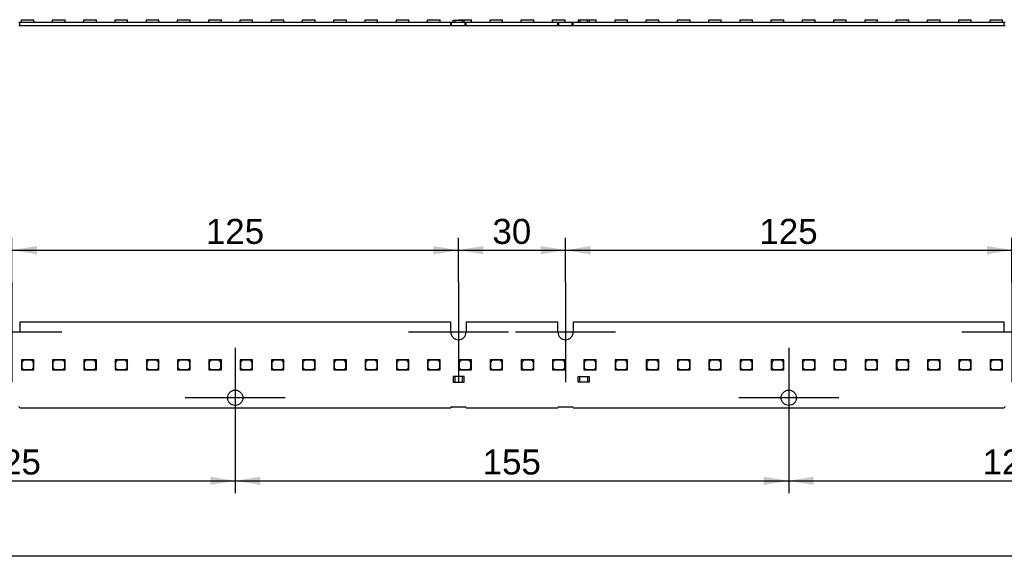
# Model space of a CAD drawing. Header units: millimetres. Extents: x 25 to 1167, y 11 to 816.
# Tile 6 of 13: x 325 to 463, y 390 to 466. Entities that reach past the tile are written whole.
import ezdxf
from ezdxf.enums import TextEntityAlignment as Align
from ezdxf.lldxf.tags import DXFTag

# ---------------------------------------------------------------- set-up
doc = ezdxf.new("R2010")
doc.units = ezdxf.units.MM
doc.layers.add('Default', color=7, linetype='Continuous')
doc.layers.add('LINLED_1400X24MM', color=7, linetype='Continuous')
doc.styles.add('SEACAD_Arial', font='arial.ttf')
tags = doc.linetypes.add('CENTER2', pattern=[28.575, 19.05, -3.175, 3.175, -3.175]).pattern_tags.tags
tags[10:11] = [DXFTag(74, 4), DXFTag(75, 0), DXFTag(340, '0'), DXFTag(46, 0.0), DXFTag(50, 0.0), DXFTag(44, 0.0), DXFTag(45, 0.0)]
tags[8:9] = [DXFTag(74, 4), DXFTag(75, 0), DXFTag(340, '0'), DXFTag(46, 0.0), DXFTag(50, 0.0), DXFTag(44, 0.0), DXFTag(45, 0.0)]
tags[6:7] = [DXFTag(74, 4), DXFTag(75, 0), DXFTag(340, '0'), DXFTag(46, 0.0), DXFTag(50, 0.0), DXFTag(44, 0.0), DXFTag(45, 0.0)]
tags[4:5] = [DXFTag(74, 4), DXFTag(75, 0), DXFTag(340, '0'), DXFTag(46, 0.0), DXFTag(50, 0.0), DXFTag(44, 0.0), DXFTag(45, 0.0)]
doc.dimstyles.new('ISO', dxfattribs={"dimtxt": 3.5, "dimasz": 3.5, "dimexe": 1.75, "dimexo": 0, "dimgap": 0.875, "dimtad": 1, "dimlfac": 2, "dimtxsty": 'SEACAD_Arial', "dimblk1": '_SE_FILLED', "dimblk2": '_SE_FILLED', "dimsah": 1, "dimcen": 1.75, "dimadec": 0, "dimazin": 0, "dimtfac": 0.5, "dimtdec": 3, "dimtmove": 0, "dimatfit": 3, "dimfxl": 1, "dimarcsym": 0})

# ---------------------------------------------------------------- blocks, each defined once
blk = doc.blocks.new('SEANNOT_GROUP1')
at = {"layer": 'Default', "color": 7, "linetype": 'CENTER2'}
for p, q in [((324.22, 429.65), (324.22, 415.65)), ((331.22, 422.65), (317.22, 422.65))]:
    blk.add_line(p, q, dxfattribs=at)
blk = doc.blocks.new('SEANNOT_GROUP3')
at = {"layer": 'Default', "color": 7, "linetype": 'CENTER2'}
for p, q in [((355.47, 420.45), (355.47, 406.45)), ((362.47, 413.45), (348.47, 413.45))]:
    blk.add_line(p, q, dxfattribs=at)
blk = doc.blocks.new('SEANNOT_GROUP4')
at = {"layer": 'Default', "color": 7, "linetype": 'CENTER2'}
for p, q in [((386.72, 429.65), (386.72, 415.65)), ((393.72, 422.65), (379.72, 422.65))]:
    blk.add_line(p, q, dxfattribs=at)
blk = doc.blocks.new('SEANNOT_GROUP5')
at = {"layer": 'Default', "color": 7, "linetype": 'CENTER2'}
for p, q in [((401.72, 429.65), (401.72, 415.65)), ((408.72, 422.65), (394.72, 422.65))]:
    blk.add_line(p, q, dxfattribs=at)
blk = doc.blocks.new('SEANNOT_GROUP6')
at = {"layer": 'Default', "color": 7, "linetype": 'CENTER2'}
for p, q in [((432.97, 420.45), (432.97, 406.45)), ((439.97, 413.45), (425.97, 413.45))]:
    blk.add_line(p, q, dxfattribs=at)
blk = doc.blocks.new('SEANNOT_GROUP7')
at = {"layer": 'Default', "color": 7, "linetype": 'CENTER2'}
for p, q in [((464.22, 429.65), (464.22, 415.65)), ((471.22, 422.65), (457.22, 422.65))]:
    blk.add_line(p, q, dxfattribs=at)
blk = doc.blocks.new('SE1')
at = {"layer": 'LINLED_1400X24MM', "color": 7, "linetype": 'Continuous'}
for p, q in [((385.65, 424.05), (325.3, 424.05)), ((325.3, 424.05), (325.3, 422.65)), ((385.65, 422.65), (385.65, 424.05)), ((400.65, 424.05), (387.8, 424.05)), ((387.8, 424.05), (387.8, 422.65)), ((400.65, 422.65), (400.65, 424.05)), ((463.15, 424.05), (402.8, 424.05)), ((402.8, 424.05), (402.8, 422.65)), ((463.15, 422.65), (463.15, 424.05)), ((327.03, 418.75), (325.53, 418.75)), ((325.53, 418.75), (325.53, 417.35)), ((325.83, 418.7), (325.58, 418.45)), ((325.58, 418.45), (325.58, 417.65)), ((326.98, 418.7), (325.83, 418.7)), ((327.23, 418.45), (326.98, 418.7)), ((327.28, 418.75), (327.03, 418.75)), ((327.03, 418.75), (327.28, 418.5)), ((327.23, 417.65), (327.23, 418.45)), ((327.28, 418.5), (327.28, 418.75)), ((327.28, 417.35), (327.28, 418.5)), ((331.41, 418.75), (329.91, 418.75)), ((329.91, 418.75), (329.91, 417.35)), ((330.21, 418.7), (329.96, 418.45)), ((329.96, 418.45), (329.96, 417.65)), ((331.36, 418.7), (330.21, 418.7)), ((331.61, 418.45), (331.36, 418.7)), ((331.66, 418.75), (331.41, 418.75)), ((331.41, 418.75), (331.66, 418.5)), ((331.61, 417.65), (331.61, 418.45)), ((331.66, 418.5), (331.66, 418.75)), ((331.66, 417.35), (331.66, 418.5)), ((335.78, 418.75), (334.28, 418.75)), ((334.28, 418.75), (334.28, 417.35)), ((334.58, 418.7), (334.33, 418.45)), ((334.33, 418.45), (334.33, 417.65)), ((335.73, 418.7), (334.58, 418.7)), ((335.98, 418.45), (335.73, 418.7)), ((336.03, 418.75), (335.78, 418.75)), ((335.78, 418.75), (336.03, 418.5)), ((335.98, 417.65), (335.98, 418.45)), ((336.03, 418.5), (336.03, 418.75)), ((336.03, 417.35), (336.03, 418.5)), ((340.16, 418.75), (338.66, 418.75)), ((338.66, 418.75), (338.66, 417.35)), ((338.96, 418.7), (338.71, 418.45)), ((338.71, 418.45), (338.71, 417.65)), ((340.11, 418.7), (338.96, 418.7)), ((340.36, 418.45), (340.11, 418.7)), ((340.41, 418.75), (340.16, 418.75)), ((340.16, 418.75), (340.41, 418.5)), ((340.36, 417.65), (340.36, 418.45)), ((340.41, 418.5), (340.41, 418.75)), ((340.41, 417.35), (340.41, 418.5)), ((344.53, 418.75), (343.03, 418.75)), ((343.03, 418.75), (343.03, 417.35)), ((343.33, 418.7), (343.08, 418.45)), ((343.08, 418.45), (343.08, 417.65)), ((344.48, 418.7), (343.33, 418.7)), ((344.73, 418.45), (344.48, 418.7)), ((344.78, 418.75), (344.53, 418.75)), ((344.53, 418.75), (344.78, 418.5)), ((344.73, 417.65), (344.73, 418.45)), ((344.78, 418.5), (344.78, 418.75)), ((344.78, 417.35), (344.78, 418.5)), ((348.91, 418.75), (347.41, 418.75)), ((347.41, 418.75), (347.41, 417.35)), ((347.71, 418.7), (347.46, 418.45)), ((347.46, 418.45), (347.46, 417.65)), ((348.86, 418.7), (347.71, 418.7)), ((349.11, 418.45), (348.86, 418.7)), ((349.16, 418.75), (348.91, 418.75)), ((348.91, 418.75), (349.16, 418.5)), ((349.11, 417.65), (349.11, 418.45)), ((349.16, 418.5), (349.16, 418.75)), ((349.16, 417.35), (349.16, 418.5)), ((353.28, 418.75), (351.78, 418.75)), ((351.78, 418.75), (351.78, 417.35)), ((352.08, 418.7), (351.83, 418.45)), ((351.83, 418.45), (351.83, 417.65)), ((353.23, 418.7), (352.08, 418.7)), ((353.48, 418.45), (353.23, 418.7)), ((353.53, 418.75), (353.28, 418.75)), ((353.28, 418.75), (353.53, 418.5)), ((353.48, 417.65), (353.48, 418.45)), ((353.53, 418.5), (353.53, 418.75)), ((353.53, 417.35), (353.53, 418.5)), ((357.66, 418.75), (356.16, 418.75)), ((356.16, 418.75), (356.16, 417.35)), ((356.46, 418.7), (356.21, 418.45)), ((356.21, 418.45), (356.21, 417.65)), ((357.61, 418.7), (356.46, 418.7)), ((357.86, 418.45), (357.61, 418.7)), ((357.91, 418.75), (357.66, 418.75)), ((357.66, 418.75), (357.91, 418.5)), ((357.86, 417.65), (357.86, 418.45)), ((357.91, 418.5), (357.91, 418.75)), ((357.91, 417.35), (357.91, 418.5)), ((362.03, 418.75), (360.53, 418.75)), ((360.53, 418.75), (360.53, 417.35)), ((360.83, 418.7), (360.58, 418.45)), ((360.58, 418.45), (360.58, 417.65)), ((361.98, 418.7), (360.83, 418.7)), ((362.23, 418.45), (361.98, 418.7)), ((362.28, 418.75), (362.03, 418.75)), ((362.03, 418.75), (362.28, 418.5)), ((362.23, 417.65), (362.23, 418.45)), ((362.28, 418.5), (362.28, 418.75)), ((362.28, 417.35), (362.28, 418.5)), ((366.41, 418.75), (364.91, 418.75)), ((364.91, 418.75), (364.91, 417.35)), ((365.21, 418.7), (364.96, 418.45)), ((364.96, 418.45), (364.96, 417.65)), ((366.36, 418.7), (365.21, 418.7)), ((366.61, 418.45), (366.36, 418.7)), ((366.66, 418.75), (366.41, 418.75)), ((366.41, 418.75), (366.66, 418.5)), ((366.61, 417.65), (366.61, 418.45)), ((366.66, 418.5), (366.66, 418.75)), ((366.66, 417.35), (366.66, 418.5)), ((370.78, 418.75), (369.28, 418.75)), ((369.28, 418.75), (369.28, 417.35)), ((369.58, 418.7), (369.33, 418.45)), ((369.33, 418.45), (369.33, 417.65)), ((370.73, 418.7), (369.58, 418.7)), ((370.98, 418.45), (370.73, 418.7)), ((371.03, 418.75), (370.78, 418.75)), ((370.78, 418.75), (371.03, 418.5)), ((370.98, 417.65), (370.98, 418.45)), ((371.03, 418.5), (371.03, 418.75)), ((371.03, 417.35), (371.03, 418.5)), ((375.16, 418.75), (373.66, 418.75)), ((373.66, 418.75), (373.66, 417.35)), ((373.96, 418.7), (373.71, 418.45)), ((373.71, 418.45), (373.71, 417.65)), ((375.11, 418.7), (373.96, 418.7)), ((375.36, 418.45), (375.11, 418.7)), ((375.41, 418.75), (375.16, 418.75)), ((375.16, 418.75), (375.41, 418.5)), ((375.36, 417.65), (375.36, 418.45)), ((375.41, 418.5), (375.41, 418.75)), ((375.41, 417.35), (375.41, 418.5)), ((379.53, 418.75), (378.03, 418.75)), ((378.03, 418.75), (378.03, 417.35)), ((378.33, 418.7), (378.08, 418.45)), ((378.08, 418.45), (378.08, 417.65)), ((379.48, 418.7), (378.33, 418.7)), ((379.73, 418.45), (379.48, 418.7)), ((379.78, 418.75), (379.53, 418.75)), ((379.53, 418.75), (379.78, 418.5)), ((379.73, 417.65), (379.73, 418.45)), ((379.78, 418.5), (379.78, 418.75)), ((379.78, 417.35), (379.78, 418.5)), ((383.91, 418.75), (382.41, 418.75)), ((382.41, 418.75), (382.41, 417.35)), ((382.71, 418.7), (382.46, 418.45)), ((382.46, 418.45), (382.46, 417.65)), ((383.86, 418.7), (382.71, 418.7)), ((384.11, 418.45), (383.86, 418.7)), ((384.16, 418.75), (383.91, 418.75)), ((383.91, 418.75), (384.16, 418.5)), ((384.11, 417.65), (384.11, 418.45)), ((384.16, 418.5), (384.16, 418.75)), ((384.16, 417.35), (384.16, 418.5)), ((388.28, 418.75), (386.78, 418.75)), ((386.78, 418.75), (386.78, 417.35)), ((387.08, 418.7), (386.83, 418.45)), ((386.83, 418.45), (386.83, 417.65)), ((388.23, 418.7), (387.08, 418.7)), ((388.48, 418.45), (388.23, 418.7)), ((388.53, 418.75), (388.28, 418.75)), ((388.28, 418.75), (388.53, 418.5)), ((388.48, 417.65), (388.48, 418.45)), ((388.53, 418.5), (388.53, 418.75)), ((388.53, 417.35), (388.53, 418.5)), ((392.66, 418.75), (391.16, 418.75)), ((391.16, 418.75), (391.16, 417.35)), ((391.46, 418.7), (391.21, 418.45)), ((391.21, 418.45), (391.21, 417.65)), ((392.61, 418.7), (391.46, 418.7)), ((392.86, 418.45), (392.61, 418.7)), ((392.91, 418.75), (392.66, 418.75)), ((392.66, 418.75), (392.91, 418.5)), ((392.86, 417.65), (392.86, 418.45)), ((392.91, 418.5), (392.91, 418.75)), ((392.91, 417.35), (392.91, 418.5)), ((397.03, 418.75), (395.53, 418.75)), ((395.53, 418.75), (395.53, 417.35)), ((395.83, 418.7), (395.58, 418.45)), ((395.58, 418.45), (395.58, 417.65)), ((396.98, 418.7), (395.83, 418.7)), ((397.23, 418.45), (396.98, 418.7)), ((397.28, 418.75), (397.03, 418.75)), ((397.03, 418.75), (397.28, 418.5)), ((397.23, 417.65), (397.23, 418.45)), ((397.28, 418.5), (397.28, 418.75)), ((397.28, 417.35), (397.28, 418.5)), ((401.41, 418.75), (399.91, 418.75)), ((399.91, 418.75), (399.91, 417.35)), ((400.21, 418.7), (399.96, 418.45)), ((399.96, 418.45), (399.96, 417.65)), ((401.36, 418.7), (400.21, 418.7)), ((401.61, 418.45), (401.36, 418.7)), ((401.66, 418.75), (401.41, 418.75)), ((401.41, 418.75), (401.66, 418.5)), ((401.61, 417.65), (401.61, 418.45)), ((401.66, 418.5), (401.66, 418.75)), ((401.66, 417.35), (401.66, 418.5)), ((405.78, 418.75), (404.28, 418.75)), ((404.28, 418.75), (404.28, 417.35)), ((404.58, 418.7), (404.33, 418.45)), ((404.33, 418.45), (404.33, 417.65)), ((405.73, 418.7), (404.58, 418.7)), ((405.98, 418.45), (405.73, 418.7)), ((406.03, 418.75), (405.78, 418.75)), ((405.78, 418.75), (406.03, 418.5)), ((405.98, 417.65), (405.98, 418.45)), ((406.03, 418.5), (406.03, 418.75)), ((406.03, 417.35), (406.03, 418.5)), ((410.16, 418.75), (408.66, 418.75)), ((408.66, 418.75), (408.66, 417.35)), ((408.96, 418.7), (408.71, 418.45)), ((408.71, 418.45), (408.71, 417.65)), ((410.11, 418.7), (408.96, 418.7)), ((410.36, 418.45), (410.11, 418.7)), ((410.41, 418.75), (410.16, 418.75)), ((410.16, 418.75), (410.41, 418.5)), ((410.36, 417.65), (410.36, 418.45)), ((410.41, 418.5), (410.41, 418.75)), ((410.41, 417.35), (410.41, 418.5)), ((414.53, 418.75), (413.03, 418.75)), ((413.03, 418.75), (413.03, 417.35)), ((413.33, 418.7), (413.08, 418.45)), ((413.08, 418.45), (413.08, 417.65)), ((414.48, 418.7), (413.33, 418.7)), ((414.73, 418.45), (414.48, 418.7)), ((414.78, 418.75), (414.53, 418.75)), ((414.53, 418.75), (414.78, 418.5)), ((414.73, 417.65), (414.73, 418.45)), ((414.78, 418.5), (414.78, 418.75)), ((414.78, 417.35), (414.78, 418.5)), ((418.91, 418.75), (417.41, 418.75)), ((417.41, 418.75), (417.41, 417.35)), ((417.71, 418.7), (417.46, 418.45)), ((417.46, 418.45), (417.46, 417.65)), ((418.86, 418.7), (417.71, 418.7)), ((419.11, 418.45), (418.86, 418.7)), ((419.16, 418.75), (418.91, 418.75)), ((418.91, 418.75), (419.16, 418.5)), ((419.11, 417.65), (419.11, 418.45)), ((419.16, 418.5), (419.16, 418.75)), ((419.16, 417.35), (419.16, 418.5)), ((423.28, 418.75), (421.78, 418.75)), ((421.78, 418.75), (421.78, 417.35)), ((422.08, 418.7), (421.83, 418.45)), ((421.83, 418.45), (421.83, 417.65)), ((423.23, 418.7), (422.08, 418.7)), ((423.48, 418.45), (423.23, 418.7)), ((423.53, 418.75), (423.28, 418.75)), ((423.28, 418.75), (423.53, 418.5)), ((423.48, 417.65), (423.48, 418.45)), ((423.53, 418.5), (423.53, 418.75)), ((423.53, 417.35), (423.53, 418.5)), ((427.66, 418.75), (426.16, 418.75)), ((426.16, 418.75), (426.16, 417.35)), ((426.46, 418.7), (426.21, 418.45)), ((426.21, 418.45), (426.21, 417.65)), ((427.61, 418.7), (426.46, 418.7)), ((427.86, 418.45), (427.61, 418.7)), ((427.91, 418.75), (427.66, 418.75)), ((427.66, 418.75), (427.91, 418.5)), ((427.86, 417.65), (427.86, 418.45)), ((427.91, 418.5), (427.91, 418.75)), ((427.91, 417.35), (427.91, 418.5)), ((432.03, 418.75), (430.53, 418.75)), ((430.53, 418.75), (430.53, 417.35)), ((430.83, 418.7), (430.58, 418.45)), ((430.58, 418.45), (430.58, 417.65)), ((431.98, 418.7), (430.83, 418.7)), ((432.23, 418.45), (431.98, 418.7)), ((432.28, 418.75), (432.03, 418.75)), ((432.03, 418.75), (432.28, 418.5)), ((432.23, 417.65), (432.23, 418.45)), ((432.28, 418.5), (432.28, 418.75)), ((432.28, 417.35), (432.28, 418.5)), ((436.41, 418.75), (434.91, 418.75)), ((434.91, 418.75), (434.91, 417.35)), ((435.21, 418.7), (434.96, 418.45)), ((434.96, 418.45), (434.96, 417.65)), ((436.36, 418.7), (435.21, 418.7)), ((436.61, 418.45), (436.36, 418.7)), ((436.66, 418.75), (436.41, 418.75)), ((436.41, 418.75), (436.66, 418.5)), ((436.61, 417.65), (436.61, 418.45)), ((436.66, 418.5), (436.66, 418.75)), ((436.66, 417.35), (436.66, 418.5)), ((440.78, 418.75), (439.28, 418.75)), ((439.28, 418.75), (439.28, 417.35)), ((439.58, 418.7), (439.33, 418.45)), ((439.33, 418.45), (439.33, 417.65)), ((440.73, 418.7), (439.58, 418.7)), ((440.98, 418.45), (440.73, 418.7)), ((441.03, 418.75), (440.78, 418.75)), ((440.78, 418.75), (441.03, 418.5)), ((440.98, 417.65), (440.98, 418.45)), ((441.03, 418.5), (441.03, 418.75)), ((441.03, 417.35), (441.03, 418.5)), ((445.16, 418.75), (443.66, 418.75)), ((443.66, 418.75), (443.66, 417.35)), ((443.96, 418.7), (443.71, 418.45)), ((443.71, 418.45), (443.71, 417.65)), ((445.11, 418.7), (443.96, 418.7)), ((445.36, 418.45), (445.11, 418.7)), ((445.41, 418.75), (445.16, 418.75)), ((445.16, 418.75), (445.41, 418.5)), ((445.36, 417.65), (445.36, 418.45)), ((445.41, 418.5), (445.41, 418.75)), ((445.41, 417.35), (445.41, 418.5)), ((449.53, 418.75), (448.03, 418.75)), ((448.03, 418.75), (448.03, 417.35)), ((448.33, 418.7), (448.08, 418.45)), ((448.08, 418.45), (448.08, 417.65)), ((449.48, 418.7), (448.33, 418.7)), ((449.73, 418.45), (449.48, 418.7)), ((449.78, 418.75), (449.53, 418.75)), ((449.53, 418.75), (449.78, 418.5)), ((449.73, 417.65), (449.73, 418.45)), ((449.78, 418.5), (449.78, 418.75)), ((449.78, 417.35), (449.78, 418.5)), ((453.91, 418.75), (452.41, 418.75)), ((452.41, 418.75), (452.41, 417.35)), ((452.71, 418.7), (452.46, 418.45)), ((452.46, 418.45), (452.46, 417.65)), ((453.86, 418.7), (452.71, 418.7)), ((454.11, 418.45), (453.86, 418.7)), ((454.16, 418.75), (453.91, 418.75)), ((453.91, 418.75), (454.16, 418.5)), ((454.11, 417.65), (454.11, 418.45)), ((454.16, 418.5), (454.16, 418.75)), ((454.16, 417.35), (454.16, 418.5)), ((458.28, 418.75), (456.78, 418.75)), ((456.78, 418.75), (456.78, 417.35)), ((457.08, 418.7), (456.83, 418.45)), ((456.83, 418.45), (456.83, 417.65)), ((458.23, 418.7), (457.08, 418.7)), ((458.48, 418.45), (458.23, 418.7)), ((458.53, 418.75), (458.28, 418.75)), ((458.28, 418.75), (458.53, 418.5)), ((458.48, 417.65), (458.48, 418.45)), ((458.53, 418.5), (458.53, 418.75)), ((458.53, 417.35), (458.53, 418.5)), ((462.66, 418.75), (461.16, 418.75)), ((461.16, 418.75), (461.16, 417.35)), ((461.46, 418.7), (461.21, 418.45)), ((461.21, 418.45), (461.21, 417.65)), ((462.61, 418.7), (461.46, 418.7)), ((462.86, 418.45), (462.61, 418.7)), ((462.91, 418.75), (462.66, 418.75)), ((462.66, 418.75), (462.91, 418.5)), ((462.86, 417.65), (462.86, 418.45)), ((462.91, 418.5), (462.91, 418.75)), ((462.91, 417.35), (462.91, 418.5)), ((325.53, 417.35), (327.28, 417.35)), ((325.58, 417.65), (325.83, 417.4)), ((325.83, 417.4), (326.98, 417.4)), ((326.98, 417.4), (327.23, 417.65)), ((329.91, 417.35), (331.66, 417.35)), ((329.96, 417.65), (330.21, 417.4)), ((330.21, 417.4), (331.36, 417.4)), ((331.36, 417.4), (331.61, 417.65)), ((334.28, 417.35), (336.03, 417.35)), ((334.33, 417.65), (334.58, 417.4)), ((334.58, 417.4), (335.73, 417.4)), ((335.73, 417.4), (335.98, 417.65)), ((338.66, 417.35), (340.41, 417.35)), ((338.71, 417.65), (338.96, 417.4)), ((338.96, 417.4), (340.11, 417.4)), ((340.11, 417.4), (340.36, 417.65)), ((343.03, 417.35), (344.78, 417.35)), ((343.08, 417.65), (343.33, 417.4)), ((343.33, 417.4), (344.48, 417.4)), ((344.48, 417.4), (344.73, 417.65)), ((347.41, 417.35), (349.16, 417.35)), ((347.46, 417.65), (347.71, 417.4)), ((347.71, 417.4), (348.86, 417.4)), ((348.86, 417.4), (349.11, 417.65)), ((351.78, 417.35), (353.53, 417.35)), ((351.83, 417.65), (352.08, 417.4)), ((352.08, 417.4), (353.23, 417.4)), ((353.23, 417.4), (353.48, 417.65)), ((356.16, 417.35), (357.91, 417.35)), ((356.21, 417.65), (356.46, 417.4)), ((356.46, 417.4), (357.61, 417.4)), ((357.61, 417.4), (357.86, 417.65)), ((360.53, 417.35), (362.28, 417.35)), ((360.58, 417.65), (360.83, 417.4)), ((360.83, 417.4), (361.98, 417.4)), ((361.98, 417.4), (362.23, 417.65)), ((364.91, 417.35), (366.66, 417.35)), ((364.96, 417.65), (365.21, 417.4)), ((365.21, 417.4), (366.36, 417.4)), ((366.36, 417.4), (366.61, 417.65)), ((369.28, 417.35), (371.03, 417.35)), ((369.33, 417.65), (369.58, 417.4)), ((369.58, 417.4), (370.73, 417.4)), ((370.73, 417.4), (370.98, 417.65)), ((373.66, 417.35), (375.41, 417.35)), ((373.71, 417.65), (373.96, 417.4)), ((373.96, 417.4), (375.11, 417.4)), ((375.11, 417.4), (375.36, 417.65)), ((378.03, 417.35), (379.78, 417.35)), ((378.08, 417.65), (378.33, 417.4)), ((378.33, 417.4), (379.48, 417.4)), ((379.48, 417.4), (379.73, 417.65)), ((382.41, 417.35), (384.16, 417.35)), ((382.46, 417.65), (382.71, 417.4)), ((382.71, 417.4), (383.86, 417.4)), ((383.86, 417.4), (384.11, 417.65)), ((386.2, 416.45), (385.97, 416.45)), ((385.97, 416.45), (385.97, 415.65)), ((387.3, 416.45), (386.2, 416.45)), ((386.2, 416.45), (386.2, 415.65)), ((386.78, 417.35), (388.53, 417.35)), ((386.83, 417.65), (387.08, 417.4)), ((387.08, 417.4), (388.23, 417.4)), ((387.52, 416.45), (387.3, 416.45)), ((387.3, 415.65), (387.3, 416.45)), ((387.52, 415.65), (387.52, 416.45)), ((388.23, 417.4), (388.48, 417.65)), ((391.16, 417.35), (392.91, 417.35)), ((391.21, 417.65), (391.46, 417.4)), ((391.46, 417.4), (392.61, 417.4)), ((392.61, 417.4), (392.86, 417.65)), ((395.53, 417.35), (397.28, 417.35)), ((395.58, 417.65), (395.83, 417.4)), ((395.83, 417.4), (396.98, 417.4)), ((396.98, 417.4), (397.23, 417.65)), ((399.91, 417.35), (401.66, 417.35)), ((399.96, 417.65), (400.21, 417.4)), ((400.21, 417.4), (401.36, 417.4)), ((401.36, 417.4), (401.61, 417.65)), ((403.47, 416.45), (403.7, 416.45)), ((403.47, 415.65), (403.47, 416.45)), ((403.7, 416.45), (404.8, 416.45)), ((403.7, 415.65), (403.7, 416.45)), ((404.28, 417.35), (406.03, 417.35)), ((404.33, 417.65), (404.58, 417.4)), ((404.58, 417.4), (405.73, 417.4)), ((404.8, 416.45), (405.02, 416.45)), ((404.8, 416.45), (404.8, 415.65)), ((405.02, 416.45), (405.02, 415.65)), ((405.73, 417.4), (405.98, 417.65)), ((408.66, 417.35), (410.41, 417.35)), ((408.71, 417.65), (408.96, 417.4)), ((408.96, 417.4), (410.11, 417.4)), ((410.11, 417.4), (410.36, 417.65)), ((413.03, 417.35), (414.78, 417.35)), ((413.08, 417.65), (413.33, 417.4)), ((413.33, 417.4), (414.48, 417.4)), ((414.48, 417.4), (414.73, 417.65)), ((417.41, 417.35), (419.16, 417.35)), ((417.46, 417.65), (417.71, 417.4)), ((417.71, 417.4), (418.86, 417.4)), ((418.86, 417.4), (419.11, 417.65)), ((421.78, 417.35), (423.53, 417.35)), ((421.83, 417.65), (422.08, 417.4)), ((422.08, 417.4), (423.23, 417.4)), ((423.23, 417.4), (423.48, 417.65)), ((426.16, 417.35), (427.91, 417.35)), ((426.21, 417.65), (426.46, 417.4)), ((426.46, 417.4), (427.61, 417.4)), ((427.61, 417.4), (427.86, 417.65)), ((430.53, 417.35), (432.28, 417.35)), ((430.58, 417.65), (430.83, 417.4)), ((430.83, 417.4), (431.98, 417.4)), ((431.98, 417.4), (432.23, 417.65)), ((434.91, 417.35), (436.66, 417.35)), ((434.96, 417.65), (435.21, 417.4)), ((435.21, 417.4), (436.36, 417.4)), ((436.36, 417.4), (436.61, 417.65)), ((439.28, 417.35), (441.03, 417.35)), ((439.33, 417.65), (439.58, 417.4)), ((439.58, 417.4), (440.73, 417.4)), ((440.73, 417.4), (440.98, 417.65)), ((443.66, 417.35), (445.41, 417.35)), ((443.71, 417.65), (443.96, 417.4)), ((443.96, 417.4), (445.11, 417.4)), ((445.11, 417.4), (445.36, 417.65)), ((448.03, 417.35), (449.78, 417.35)), ((448.08, 417.65), (448.33, 417.4)), ((448.33, 417.4), (449.48, 417.4)), ((449.48, 417.4), (449.73, 417.65)), ((452.41, 417.35), (454.16, 417.35)), ((452.46, 417.65), (452.71, 417.4)), ((452.71, 417.4), (453.86, 417.4)), ((453.86, 417.4), (454.11, 417.65)), ((456.78, 417.35), (458.53, 417.35)), ((456.83, 417.65), (457.08, 417.4)), ((457.08, 417.4), (458.23, 417.4)), ((458.23, 417.4), (458.48, 417.65)), ((461.16, 417.35), (462.91, 417.35)), ((461.21, 417.65), (461.46, 417.4)), ((461.46, 417.4), (462.61, 417.4)), ((462.61, 417.4), (462.86, 417.65)), ((385.97, 415.65), (386.2, 415.65)), ((386.2, 415.65), (387.3, 415.65)), ((387.3, 415.65), (387.52, 415.65)), ((403.7, 415.65), (403.47, 415.65)), ((404.8, 415.65), (403.7, 415.65)), ((405.02, 415.65), (404.8, 415.65)), ((385.77, 412.17), (387.67, 412.17)), ((400.77, 412.17), (402.67, 412.17)), ((325.3, 412.05), (385.65, 412.05)), ((387.8, 412.05), (400.65, 412.05)), ((402.8, 412.05), (463.15, 412.05))]:
    blk.add_line(p, q, dxfattribs=at)
for centre in [(355.47, 413.45), (432.97, 413.45)]:
    blk.add_circle(centre, 1.07, dxfattribs=at)
for centre, radius, start, end in [((386.72, 422.65), 1.07, 180, 0), ((401.72, 422.65), 1.07, 180, 0), ((325.17, 412.05), 0.125, 0, 90), ((385.77, 412.05), 0.125, 90, 180), ((387.67, 412.05), 0.125, 0, 90), ((400.77, 412.05), 0.125, 90, 180), ((402.67, 412.05), 0.125, 0, 90), ((463.27, 412.05), 0.125, 90, 180)]:
    blk.add_arc(centre, radius, start, end, dxfattribs=at)
blk = doc.blocks.new('SE2')
at = {"layer": 'LINLED_1400X24MM', "color": 7, "linetype": 'Continuous'}
for p, q in [((325.17, 466.04), (325.3, 466.04)), ((325.3, 465.54), (325.3, 466.04)), ((325.3, 466.04), (385.65, 466.04)), ((325.53, 466.37), (327.28, 466.37)), ((325.53, 466.04), (325.53, 466.37)), ((327.28, 466.04), (327.28, 466.37)), ((329.91, 466.37), (331.66, 466.37)), ((329.91, 466.04), (329.91, 466.37)), ((331.66, 466.04), (331.66, 466.37)), ((334.28, 466.37), (336.03, 466.37)), ((334.28, 466.04), (334.28, 466.37)), ((336.03, 466.04), (336.03, 466.37)), ((338.66, 466.37), (340.41, 466.37)), ((338.66, 466.04), (338.66, 466.37)), ((340.41, 466.04), (340.41, 466.37)), ((343.03, 466.37), (344.78, 466.37)), ((343.03, 466.04), (343.03, 466.37)), ((344.78, 466.04), (344.78, 466.37)), ((347.41, 466.37), (349.16, 466.37)), ((347.41, 466.04), (347.41, 466.37)), ((349.16, 466.04), (349.16, 466.37)), ((351.78, 466.37), (353.53, 466.37)), ((351.78, 466.04), (351.78, 466.37)), ((353.53, 466.04), (353.53, 466.37)), ((356.16, 466.37), (357.91, 466.37)), ((356.16, 466.04), (356.16, 466.37)), ((357.91, 466.04), (357.91, 466.37)), ((360.53, 466.37), (362.28, 466.37)), ((360.53, 466.04), (360.53, 466.37)), ((362.28, 466.04), (362.28, 466.37)), ((364.91, 466.37), (366.66, 466.37)), ((364.91, 466.04), (364.91, 466.37)), ((366.66, 466.04), (366.66, 466.37)), ((369.28, 466.37), (371.03, 466.37)), ((369.28, 466.04), (369.28, 466.37)), ((371.03, 466.04), (371.03, 466.37)), ((373.66, 466.37), (375.41, 466.37)), ((373.66, 466.04), (373.66, 466.37)), ((375.41, 466.04), (375.41, 466.37)), ((378.03, 466.37), (379.78, 466.37)), ((378.03, 466.04), (378.03, 466.37)), ((379.78, 466.04), (379.78, 466.37)), ((382.41, 466.37), (384.16, 466.37)), ((382.41, 466.04), (382.41, 466.37)), ((384.16, 466.04), (384.16, 466.37)), ((385.65, 465.54), (385.65, 466.04)), ((385.65, 466.04), (385.77, 466.04)), ((385.77, 465.54), (385.77, 466.04)), ((385.77, 466.04), (387.67, 466.04)), ((385.97, 466.04), (385.97, 466.32)), ((385.97, 466.32), (386.2, 466.32)), ((386.2, 466.32), (387.3, 466.32)), ((386.2, 466.32), (386.2, 466.04)), ((386.78, 466.37), (388.53, 466.37)), ((386.78, 466.32), (386.78, 466.37)), ((387.3, 466.32), (387.52, 466.32)), ((387.3, 466.04), (387.3, 466.32)), ((387.52, 466.04), (387.52, 466.32)), ((387.67, 465.54), (387.67, 466.04)), ((387.67, 466.04), (387.8, 466.04)), ((387.8, 465.54), (387.8, 466.04)), ((387.8, 466.04), (400.65, 466.04)), ((388.53, 466.04), (388.53, 466.37)), ((391.16, 466.37), (392.91, 466.37)), ((391.16, 466.04), (391.16, 466.37)), ((392.91, 466.04), (392.91, 466.37)), ((395.53, 466.37), (397.28, 466.37)), ((395.53, 466.04), (395.53, 466.37)), ((397.28, 466.04), (397.28, 466.37)), ((399.91, 466.37), (401.66, 466.37)), ((399.91, 466.04), (399.91, 466.37)), ((400.65, 465.54), (400.65, 466.04)), ((400.65, 466.04), (400.77, 466.04)), ((400.77, 465.54), (400.77, 466.04)), ((400.77, 466.04), (402.67, 466.04)), ((401.66, 466.04), (401.66, 466.37)), ((402.67, 465.54), (402.67, 466.04)), ((402.67, 466.04), (402.8, 466.04)), ((402.8, 465.54), (402.8, 466.04)), ((402.8, 466.04), (463.15, 466.04)), ((403.7, 466.32), (403.47, 466.32)), ((403.47, 466.32), (403.47, 466.04)), ((404.8, 466.32), (403.7, 466.32)), ((403.7, 466.32), (403.7, 466.04)), ((404.28, 466.37), (406.03, 466.37)), ((404.28, 466.32), (404.28, 466.37)), ((405.02, 466.32), (404.8, 466.32)), ((404.8, 466.04), (404.8, 466.32)), ((405.02, 466.32), (405.02, 466.04)), ((406.03, 466.04), (406.03, 466.37)), ((408.66, 466.37), (410.41, 466.37)), ((408.66, 466.04), (408.66, 466.37)), ((410.41, 466.04), (410.41, 466.37)), ((413.03, 466.37), (414.78, 466.37)), ((413.03, 466.04), (413.03, 466.37)), ((414.78, 466.04), (414.78, 466.37)), ((417.41, 466.37), (419.16, 466.37)), ((417.41, 466.04), (417.41, 466.37)), ((419.16, 466.04), (419.16, 466.37)), ((421.78, 466.37), (423.53, 466.37)), ((421.78, 466.04), (421.78, 466.37)), ((423.53, 466.04), (423.53, 466.37)), ((426.16, 466.37), (427.91, 466.37)), ((426.16, 466.04), (426.16, 466.37)), ((427.91, 466.04), (427.91, 466.37)), ((430.53, 466.37), (432.28, 466.37)), ((430.53, 466.04), (430.53, 466.37)), ((432.28, 466.04), (432.28, 466.37)), ((434.91, 466.37), (436.66, 466.37)), ((434.91, 466.04), (434.91, 466.37)), ((436.66, 466.04), (436.66, 466.37)), ((439.28, 466.37), (441.03, 466.37)), ((439.28, 466.04), (439.28, 466.37)), ((441.03, 466.04), (441.03, 466.37)), ((443.66, 466.37), (445.41, 466.37)), ((443.66, 466.04), (443.66, 466.37)), ((445.41, 466.04), (445.41, 466.37)), ((448.03, 466.37), (449.78, 466.37)), ((448.03, 466.04), (448.03, 466.37)), ((449.78, 466.04), (449.78, 466.37)), ((452.41, 466.37), (454.16, 466.37)), ((452.41, 466.04), (452.41, 466.37)), ((454.16, 466.04), (454.16, 466.37)), ((456.78, 466.37), (458.53, 466.37)), ((456.78, 466.04), (456.78, 466.37)), ((458.53, 466.04), (458.53, 466.37)), ((461.16, 466.37), (462.91, 466.37)), ((461.16, 466.04), (461.16, 466.37)), ((462.91, 466.04), (462.91, 466.37)), ((463.15, 465.54), (463.15, 466.04)), ((463.15, 466.04), (463.27, 466.04)), ((325.17, 465.54), (325.3, 465.54)), ((325.3, 465.54), (385.65, 465.54)), ((385.65, 465.54), (385.77, 465.54)), ((385.77, 465.54), (387.67, 465.54)), ((387.67, 465.54), (387.8, 465.54)), ((387.8, 465.54), (400.65, 465.54)), ((400.65, 465.54), (400.77, 465.54)), ((400.77, 465.54), (402.67, 465.54)), ((402.67, 465.54), (402.8, 465.54)), ((402.8, 465.54), (463.15, 465.54)), ((463.15, 465.54), (463.27, 465.54))]:
    blk.add_line(p, q, dxfattribs=at)
blk = doc.blocks.new('DMBLK74')
at = {"layer": 'Default', "linetype": 'Continuous'}
for points in [[(296.47, 401.26), (296.47, 402.42), (292.97, 401.84)], [(351.97, 401.26), (355.47, 401.84), (351.97, 402.42)]]:
    blk.add_hatch(color=7, dxfattribs=at).paths.add_polyline_path(points)
at = {"layer": 'Default', "color": 7, "linetype": 'Continuous'}
for p, q in [((292.97, 406.45), (292.97, 400.09)), ((355.47, 406.45), (355.47, 400.09)), ((292.97, 401.84), (355.47, 401.84))]:
    blk.add_line(p, q, dxfattribs=at)
at = {"layer": 'Default', "color": 7, "linetype": 'Continuous', "style": 'SEACAD_Arial'}
blk.add_text('125', height=3.5, dxfattribs=at).set_placement((320.11, 406.22), align=Align.TOP_LEFT)
blk = doc.blocks.new('_SE_FILLED')
at = {"color": 0}
blk.add_line((0, 0), (-1, 0), dxfattribs=at)
blk.add_solid([(0, 0), (-1, -0.1665), (-1, 0.1665), (0, 0)], dxfattribs=at)
blk = doc.blocks.new('DMBLK75')
at = {"layer": 'Default', "linetype": 'Continuous'}
for points in [[(358.97, 401.26), (358.97, 402.42), (355.47, 401.84)], [(429.47, 401.26), (432.97, 401.84), (429.47, 402.42)]]:
    blk.add_hatch(color=7, dxfattribs=at).paths.add_polyline_path(points)
at = {"layer": 'Default', "color": 7, "linetype": 'Continuous'}
for p, q in [((355.47, 406.45), (355.47, 400.09)), ((432.97, 406.45), (432.97, 400.09)), ((355.47, 401.84), (432.97, 401.84))]:
    blk.add_line(p, q, dxfattribs=at)
at = {"layer": 'Default', "color": 7, "linetype": 'Continuous', "style": 'SEACAD_Arial'}
blk.add_text('155', height=3.5, dxfattribs=at).set_placement((390.11, 406.22), align=Align.TOP_LEFT)
blk = doc.blocks.new('DMBLK76')
at = {"layer": 'Default', "linetype": 'Continuous'}
for points in [[(436.47, 401.26), (436.47, 402.42), (432.97, 401.84)], [(491.97, 401.26), (495.47, 401.84), (491.97, 402.42)]]:
    blk.add_hatch(color=7, dxfattribs=at).paths.add_polyline_path(points)
at = {"layer": 'Default', "color": 7, "linetype": 'Continuous'}
for p, q in [((432.97, 406.45), (432.97, 400.09)), ((495.47, 406.45), (495.47, 400.09)), ((432.97, 401.84), (495.47, 401.84))]:
    blk.add_line(p, q, dxfattribs=at)
at = {"layer": 'Default', "color": 7, "linetype": 'Continuous', "style": 'SEACAD_Arial'}
blk.add_text('125', height=3.5, dxfattribs=at).set_placement((460.11, 406.22), align=Align.TOP_LEFT)
blk = doc.blocks.new('DMBLK82')
at = {"layer": 'Default', "linetype": 'Continuous'}
for points in [[(327.72, 434.7), (324.22, 434.11), (327.72, 433.53)], [(383.22, 434.7), (383.22, 433.53), (386.72, 434.11)]]:
    blk.add_hatch(color=7, dxfattribs=at).paths.add_polyline_path(points)
at = {"layer": 'Default', "color": 7, "linetype": 'Continuous'}
for p, q in [((324.22, 429.65), (324.22, 435.86)), ((386.72, 429.65), (386.72, 435.86)), ((324.22, 434.11), (386.72, 434.11))]:
    blk.add_line(p, q, dxfattribs=at)
at = {"layer": 'Default', "color": 7, "linetype": 'Continuous', "style": 'SEACAD_Arial'}
blk.add_text('125', height=3.5, dxfattribs=at).set_placement((351.36, 438.49), align=Align.TOP_LEFT)
blk = doc.blocks.new('DMBLK83')
at = {"layer": 'Default', "linetype": 'Continuous'}
for points in [[(390.22, 434.7), (386.72, 434.11), (390.22, 433.53)], [(398.22, 434.7), (398.22, 433.53), (401.72, 434.11)]]:
    blk.add_hatch(color=7, dxfattribs=at).paths.add_polyline_path(points)
at = {"layer": 'Default', "color": 7, "linetype": 'Continuous'}
for p, q in [((386.72, 429.65), (386.72, 435.86)), ((401.72, 429.65), (401.72, 435.86)), ((386.72, 434.11), (401.72, 434.11))]:
    blk.add_line(p, q, dxfattribs=at)
at = {"layer": 'Default', "color": 7, "linetype": 'Continuous', "style": 'SEACAD_Arial'}
blk.add_text('30', height=3.5, dxfattribs=at).set_placement((391.48, 438.49), align=Align.TOP_LEFT)
blk = doc.blocks.new('DMBLK84')
at = {"layer": 'Default', "linetype": 'Continuous'}
for points in [[(405.22, 434.7), (401.72, 434.11), (405.22, 433.53)], [(460.72, 434.7), (460.72, 433.53), (464.22, 434.11)]]:
    blk.add_hatch(color=7, dxfattribs=at).paths.add_polyline_path(points)
at = {"layer": 'Default', "color": 7, "linetype": 'Continuous'}
for p, q in [((401.72, 429.65), (401.72, 435.86)), ((464.22, 429.65), (464.22, 435.86)), ((401.72, 434.11), (464.22, 434.11))]:
    blk.add_line(p, q, dxfattribs=at)
at = {"layer": 'Default', "color": 7, "linetype": 'Continuous', "style": 'SEACAD_Arial'}
blk.add_text('125', height=3.5, dxfattribs=at).set_placement((428.86, 438.49), align=Align.TOP_LEFT)
blk = doc.blocks.new('DMBLK102')
at = {"layer": 'Default', "linetype": 'Continuous'}
for points in [[(257.82, 390.76), (257.82, 391.92), (254.32, 391.34)], [(950.62, 390.76), (954.12, 391.34), (950.62, 391.92)]]:
    blk.add_hatch(color=7, dxfattribs=at).paths.add_polyline_path(points)
at = {"layer": 'Default', "color": 7, "linetype": 'Continuous'}
for p, q in [((954.12, 418.05), (954.12, 389.59)), ((254.32, 415.3), (254.32, 389.59)), ((254.32, 391.34), (954.12, 391.34))]:
    blk.add_line(p, q, dxfattribs=at)
at = {"layer": 'Default', "color": 7, "linetype": 'Continuous', "style": 'SEACAD_Arial'}
blk.add_text('1399,6', height=3.5, dxfattribs=at).set_placement((596.69, 395.72), align=Align.TOP_LEFT)

msp = doc.modelspace()

# ---------------------------------------------------------------- block references
at = {"layer": 'Default'}
for name in ['SE2', 'SEANNOT_GROUP1', 'SEANNOT_GROUP4', 'SEANNOT_GROUP5', 'SEANNOT_GROUP7', 'SE1', 'SEANNOT_GROUP3', 'SEANNOT_GROUP6']:
    msp.add_blockref(name, (0, 0), dxfattribs=at)

# ---------------------------------------------------------------- dimensions: what is measured, and where the dimension line sits
at = {"layer": 'Default', "color": 7, "linetype": 'Continuous'}
for base, p1, p2, angle, picture, middle in [((324.2234, 434.113), (324.2234, 422.6491), (386.7234, 422.6491), 0, 'DMBLK82', (355.4734, 434.113)), ((386.7234, 434.113), (386.7234, 422.6491), (401.7234, 422.6491), 0, 'DMBLK83', (394.2234, 434.113)), ((401.7234, 434.113), (401.7234, 422.6491), (464.2234, 422.6491), 0, 'DMBLK84', (432.9734, 434.113)), ((254.3234, 391.3409), (254.3234, 420.7991), (954.1234, 418.0491), 359.774846, 'DMBLK102', (604.2234, 391.3409)), ((292.9734, 401.8409), (292.9734, 413.4491), (355.4734, 413.4491), 0, 'DMBLK74', (324.2234, 401.8409)), ((355.4734, 401.8409), (355.4734, 413.4491), (432.9734, 413.4491), 0, 'DMBLK75', (394.2234, 401.8409)), ((432.9734, 401.8409), (432.9734, 413.4491), (495.4734, 413.4491), 0, 'DMBLK76', (464.2234, 401.8409))]:
    dim = msp.add_linear_dim(base=base, p1=p1, p2=p2, angle=angle, text='\\A1;<>', dimstyle='ISO', dxfattribs=at)
    dim.commit()
    dim.dimension.update_dxf_attribs({"geometry": picture, "text_midpoint": middle, "dimtype": 161})

doc.saveas('drawing.dxf')
